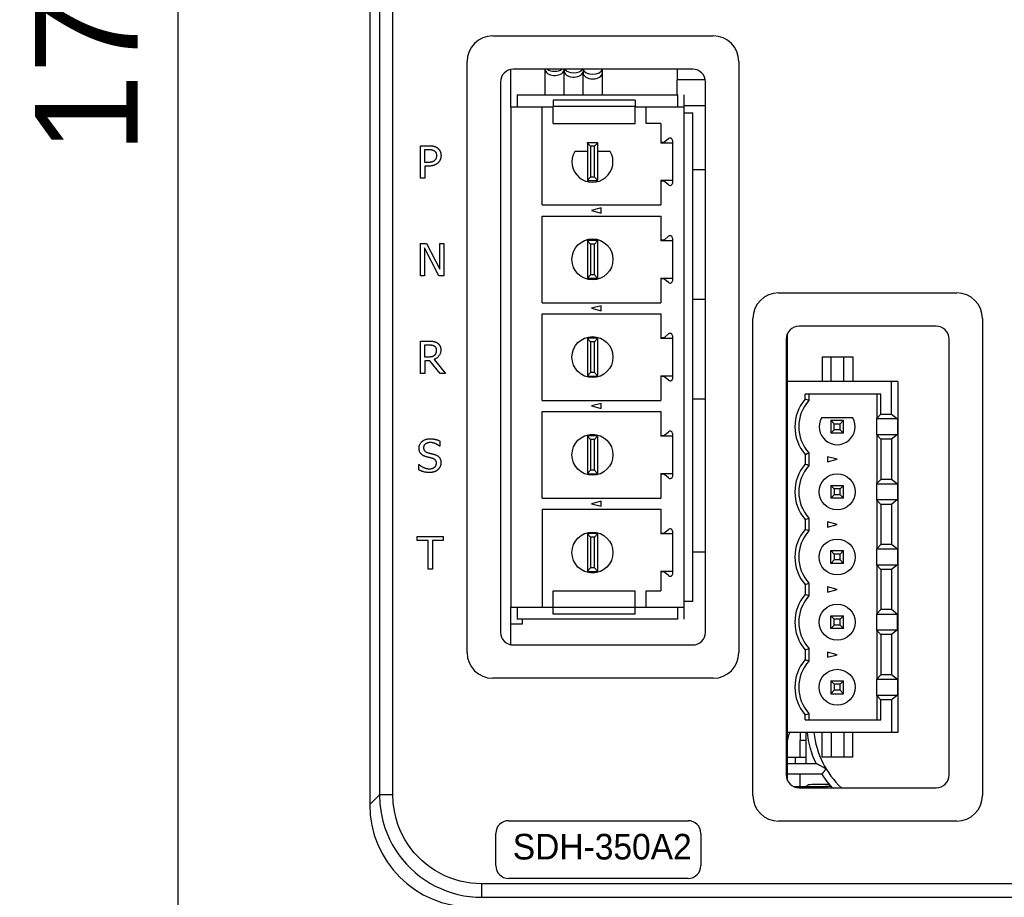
# Model space of a CAD drawing. Extents: x 12050 to 12411, y -1362 to -1020.
# Tile 2 of 36: x 12050 to 12127, y -1230 to -1161. Entities that reach past the tile are written whole.
import ezdxf

# ---------------------------------------------------------------- set-up
doc = ezdxf.new("R2010")
doc.units = 0
doc.layers.get('DEFPOINTS').update_dxf_attribs({"color": 8, "linetype": 'CONTINUOUS'})
doc.layers.add('2', color=2, linetype='CONTINUOUS')
doc.styles.add('DIMEMSIONS', font='isocp.shx', dxfattribs={"bigfont": 'chineset.shx'})
doc.styles.get("Standard").update_dxf_attribs({"font": 'ARIAL.TTF'})
doc.dimstyles.new('ISO-25', dxfattribs={"dimtxt": 8, "dimasz": 8, "dimexe": 1, "dimexo": 1, "dimgap": 3, "dimtad": 1, "dimtxsty": 'STANDARD', "dimcen": 0, "dimclrd": 256, "dimclre": 256, "dimclrt": 2, "dimazin": 3, "dimtfac": 1, "dimtmove": 0, "dimatfit": 3})

# ---------------------------------------------------------------- blocks, each defined once
blk = doc.blocks.new('*D37')
at = {"layer": '2', "color": 7}
for p, q in [((12084.709, -1070.48), (12061.747, -1070.48)), ((12062.747, -1078.48), (12062.747, -1236.98)), ((12107.02, -1244.98), (12061.747, -1244.98))]:
    blk.add_line(p, q, dxfattribs=at)
for points in [[(12061.414, -1078.48), (12064.08, -1078.48), (12062.747, -1070.48)], [(12061.414, -1236.98), (12064.08, -1236.98), (12062.747, -1244.98)]]:
    blk.add_solid(points, dxfattribs=at)
at = {"layer": 'DEFPOINTS', "color": 0}
for p in [(12085.709, -1070.48), (12062.747, -1244.98), (12108.02, -1244.98)]:
    blk.add_point(p, dxfattribs=at)
at = {"layer": '2', "color": 7, "insert": (12055.662, -1157.73), "char_height": 8, "attachment_point": 5, "rotation": 90}
blk.add_mtext('174.5', dxfattribs=at)

msp = doc.modelspace()

# ---------------------------------------------------------------- linework, layer by layer
at = {"layer": '2', "color": 7}
for p, q in [((12077.72, -1078.469), (12077.72, -1222.491)), ((12078.48, -1079.229), (12078.48, -1173.28)), ((12079.533, -1173.28), (12079.533, -1079.229)), ((12087.32, -1162.54), (12104.52, -1162.54)), ((12085.32, -1210.64), (12085.32, -1164.54)), ((12106.52, -1164.54), (12106.52, -1210.64)), ((12088.72, -1168.09), (12088.72, -1165.161)), ((12102.92, -1165.14), (12088.92, -1165.14)), ((12091.398, -1165.14), (12091.398, -1165.144)), ((12091.398, -1167.14), (12091.398, -1165.144)), ((12092.884, -1165.14), (12092.884, -1165.275)), ((12092.884, -1167.14), (12092.884, -1165.275)), ((12094.37, -1165.14), (12094.37, -1165.406)), ((12095.87, -1165.406), (12095.87, -1165.14)), ((12101.72, -1165.14), (12101.72, -1165.961)), ((12094.37, -1167.14), (12094.37, -1165.406)), ((12095.87, -1167.14), (12095.87, -1165.406)), ((12101.72, -1167.14), (12101.72, -1165.961)), ((12103.904, -1165.961), (12101.72, -1165.961)), ((12087.92, -1166.14), (12087.92, -1209.04)), ((12103.92, -1209.04), (12103.92, -1166.14)), ((12089.22, -1167.14), (12101.76, -1167.14)), ((12089.22, -1167.14), (12089.22, -1168.09)), ((12098.435, -1167.54), (12092.035, -1167.54)), ((12092.035, -1167.54), (12092.035, -1168.053)), ((12098.435, -1167.54), (12098.435, -1168.053)), ((12101.76, -1168.09), (12101.76, -1167.14)), ((12102.26, -1168.09), (12102.26, -1167.14)), ((12088.72, -1168.09), (12088.72, -1207.09)), ((12091.185, -1168.09), (12088.72, -1168.09)), ((12091.185, -1175.725), (12091.185, -1168.09)), ((12092.035, -1168.09), (12091.185, -1168.09)), ((12092.035, -1169.37), (12092.035, -1168.053)), ((12098.435, -1168.053), (12092.035, -1168.053)), ((12098.435, -1169.37), (12098.435, -1168.053)), ((12099.285, -1168.09), (12098.435, -1168.09)), ((12102.26, -1168.09), (12099.285, -1168.09)), ((12099.285, -1169.37), (12099.285, -1168.09)), ((12102.26, -1167.961), (12103.92, -1167.961)), ((12102.26, -1207.09), (12102.26, -1168.09)), ((12102.26, -1168.54), (12102.925, -1168.54)), ((12102.925, -1206.64), (12102.925, -1168.54)), ((12092.035, -1169.37), (12098.435, -1169.37)), ((12100.435, -1169.37), (12099.285, -1169.37)), ((12100.435, -1169.37), (12100.435, -1170.832)), ((12100.754, -1170.786), (12101.038, -1170.546)), ((12101.356, -1170.694), (12101.356, -1174.007)), ((12081.678, -1173.64), (12081.678, -1171.1)), ((12081.678, -1171.1), (12082.316, -1171.1)), ((12082.015, -1172.405), (12082.015, -1171.393)), ((12082.015, -1171.393), (12082.295, -1171.393)), ((12094.7, -1170.85), (12095.5, -1170.85)), ((12094.7, -1170.9), (12094.7, -1170.85)), ((12094.95, -1171.15), (12094.7, -1170.9)), ((12094.7, -1170.9), (12094.7, -1173.8)), ((12094.95, -1171.15), (12094.95, -1173.55)), ((12095.25, -1171.15), (12094.95, -1171.15)), ((12095.5, -1170.9), (12095.25, -1171.15)), ((12095.25, -1173.55), (12095.25, -1171.15)), ((12095.5, -1170.85), (12095.5, -1170.9)), ((12095.5, -1170.9), (12095.5, -1173.8)), ((12100.435, -1170.832), (12100.629, -1170.832)), ((12100.435, -1170.832), (12100.435, -1170.9)), ((12101.356, -1170.9), (12100.435, -1170.9)), ((12094.7, -1171.55), (12093.715, -1171.55)), ((12096.486, -1171.55), (12095.5, -1171.55)), ((12082.246, -1172.405), (12082.015, -1172.405)), ((12082.301, -1172.693), (12082.015, -1172.693)), ((12082.015, -1172.693), (12082.015, -1173.64)), ((12103.92, -1172.98), (12102.925, -1172.98)), ((12078.48, -1173.28), (12078.48, -1174.28)), ((12079.533, -1174.28), (12079.533, -1173.28)), ((12082.015, -1173.64), (12081.678, -1173.64)), ((12094.95, -1173.55), (12094.7, -1173.8)), ((12095.25, -1173.55), (12094.95, -1173.55)), ((12095.5, -1173.8), (12095.25, -1173.55)), ((12078.48, -1174.28), (12078.48, -1221.731)), ((12079.533, -1221.731), (12079.533, -1174.28)), ((12094.7, -1173.8), (12094.7, -1173.85)), ((12095.5, -1173.85), (12094.7, -1173.85)), ((12095.5, -1173.85), (12095.5, -1173.8)), ((12100.435, -1173.8), (12101.356, -1173.8)), ((12100.435, -1173.8), (12100.435, -1173.869)), ((12100.629, -1173.869), (12100.435, -1173.869)), ((12100.435, -1173.869), (12100.435, -1175.725)), ((12101.038, -1174.155), (12100.754, -1173.915)), ((12091.185, -1175.725), (12100.435, -1175.725)), ((12095.785, -1175.959), (12095.035, -1176.16)), ((12095.785, -1176.361), (12095.785, -1175.959)), ((12091.185, -1183.345), (12091.185, -1176.595)), ((12091.185, -1176.595), (12100.435, -1176.595)), ((12095.035, -1176.16), (12095.785, -1176.361)), ((12100.435, -1176.595), (12100.435, -1178.452)), ((12100.754, -1178.406), (12101.038, -1178.166)), ((12101.356, -1178.314), (12101.356, -1181.627)), ((12081.678, -1181.26), (12081.678, -1178.72)), ((12081.678, -1178.72), (12082.157, -1178.72)), ((12083.116, -1181.26), (12081.993, -1179.07)), ((12081.993, -1179.07), (12081.993, -1181.26)), ((12082.157, -1178.72), (12083.18, -1180.731)), ((12083.18, -1180.731), (12083.18, -1178.72)), ((12083.18, -1178.72), (12083.495, -1178.72)), ((12083.495, -1178.72), (12083.495, -1181.26)), ((12094.7, -1178.52), (12094.7, -1178.47)), ((12094.7, -1178.47), (12095.5, -1178.47)), ((12094.95, -1178.77), (12094.7, -1178.52)), ((12094.7, -1178.52), (12094.7, -1181.42)), ((12094.95, -1178.77), (12094.95, -1181.17)), ((12095.25, -1178.77), (12094.95, -1178.77)), ((12095.5, -1178.52), (12095.25, -1178.77)), ((12095.25, -1181.17), (12095.25, -1178.77)), ((12095.5, -1178.47), (12095.5, -1178.52)), ((12095.5, -1178.52), (12095.5, -1181.42)), ((12100.435, -1178.452), (12100.629, -1178.452)), ((12100.435, -1178.452), (12100.435, -1178.52)), ((12101.356, -1178.52), (12100.435, -1178.52)), ((12081.993, -1181.26), (12081.678, -1181.26)), ((12083.495, -1181.26), (12083.116, -1181.26)), ((12094.95, -1181.17), (12094.7, -1181.42)), ((12094.7, -1181.42), (12094.7, -1181.47)), ((12095.25, -1181.17), (12094.95, -1181.17)), ((12095.5, -1181.42), (12095.25, -1181.17)), ((12095.5, -1181.47), (12095.5, -1181.42)), ((12100.435, -1181.42), (12100.435, -1181.489)), ((12100.435, -1181.42), (12101.356, -1181.42)), ((12095.5, -1181.47), (12094.7, -1181.47)), ((12100.435, -1181.489), (12100.435, -1183.345)), ((12100.629, -1181.489), (12100.435, -1181.489)), ((12101.038, -1181.775), (12100.754, -1181.535)), ((12109.62, -1182.58), (12123.52, -1182.58)), ((12091.185, -1183.345), (12100.435, -1183.345)), ((12095.785, -1183.579), (12095.035, -1183.78)), ((12095.785, -1183.981), (12095.785, -1183.579)), ((12102.925, -1183.08), (12103.92, -1183.08)), ((12091.185, -1190.965), (12091.185, -1184.215)), ((12091.185, -1184.215), (12100.435, -1184.215)), ((12095.035, -1183.78), (12095.785, -1183.981)), ((12100.435, -1184.215), (12100.435, -1186.072)), ((12107.62, -1221.78), (12107.62, -1184.58)), ((12121.92, -1185.18), (12111.22, -1185.18)), ((12125.52, -1184.58), (12125.52, -1221.78)), ((12100.754, -1186.026), (12101.038, -1185.786)), ((12101.356, -1185.934), (12101.356, -1189.247)), ((12110.32, -1189.48), (12110.32, -1185.744)), ((12081.678, -1188.88), (12081.678, -1186.34)), ((12081.678, -1186.34), (12082.332, -1186.34)), ((12082.015, -1187.588), (12082.015, -1186.633)), ((12082.015, -1186.633), (12082.351, -1186.633)), ((12094.7, -1186.14), (12094.7, -1186.09)), ((12094.7, -1186.09), (12095.5, -1186.09)), ((12094.95, -1186.39), (12094.7, -1186.14)), ((12094.7, -1186.14), (12094.7, -1189.04)), ((12094.95, -1186.39), (12094.95, -1188.79)), ((12095.25, -1186.39), (12094.95, -1186.39)), ((12095.5, -1186.14), (12095.25, -1186.39)), ((12095.25, -1188.79), (12095.25, -1186.39)), ((12095.5, -1186.09), (12095.5, -1186.14)), ((12095.5, -1186.14), (12095.5, -1189.04)), ((12100.435, -1186.072), (12100.435, -1186.14)), ((12100.435, -1186.072), (12100.629, -1186.072)), ((12101.356, -1186.14), (12100.435, -1186.14)), ((12110.22, -1186.18), (12110.22, -1220.18)), ((12122.92, -1220.18), (12122.92, -1186.18)), ((12082.312, -1187.588), (12082.015, -1187.588)), ((12113.02, -1187.57), (12113.02, -1189.48)), ((12113.02, -1187.57), (12113.72, -1187.57)), ((12113.72, -1187.57), (12114.72, -1187.57)), ((12113.72, -1189.48), (12113.72, -1187.57)), ((12114.72, -1189.48), (12114.72, -1187.57)), ((12114.72, -1187.57), (12115.42, -1187.57)), ((12115.42, -1187.57), (12115.42, -1189.48)), ((12082.402, -1187.87), (12082.015, -1187.87)), ((12082.015, -1187.87), (12082.015, -1188.88)), ((12083.205, -1188.88), (12082.402, -1187.87)), ((12082.74, -1187.775), (12083.643, -1188.88)), ((12082.015, -1188.88), (12081.678, -1188.88)), ((12083.643, -1188.88), (12083.205, -1188.88)), ((12094.95, -1188.79), (12094.7, -1189.04)), ((12094.7, -1189.04), (12094.7, -1189.09)), ((12095.5, -1189.09), (12094.7, -1189.09)), ((12095.25, -1188.79), (12094.95, -1188.79)), ((12095.5, -1189.04), (12095.25, -1188.79)), ((12095.5, -1189.09), (12095.5, -1189.04)), ((12100.435, -1189.04), (12101.356, -1189.04)), ((12100.435, -1189.04), (12100.435, -1189.109)), ((12100.629, -1189.109), (12100.435, -1189.109)), ((12100.435, -1189.109), (12100.435, -1190.965)), ((12101.038, -1189.395), (12100.754, -1189.155)), ((12118.42, -1189.48), (12110.32, -1189.48)), ((12110.32, -1216.88), (12110.32, -1189.48)), ((12118.92, -1189.48), (12118.42, -1189.48)), ((12118.42, -1192.045), (12118.42, -1189.48)), ((12118.92, -1189.48), (12118.92, -1216.88)), ((12117.595, -1190.48), (12111.69, -1190.48)), ((12111.69, -1190.866), (12111.69, -1190.48)), ((12111.99, -1190.48), (12111.99, -1190.98)), ((12117.284, -1190.48), (12117.284, -1192.376)), ((12117.595, -1192.045), (12117.595, -1190.48)), ((12091.185, -1190.965), (12100.435, -1190.965)), ((12095.785, -1191.199), (12095.035, -1191.4)), ((12095.035, -1191.4), (12095.785, -1191.601)), ((12095.785, -1191.601), (12095.785, -1191.199)), ((12103.92, -1190.88), (12102.925, -1190.88)), ((12091.185, -1198.585), (12091.185, -1191.835)), ((12091.185, -1191.835), (12100.435, -1191.835)), ((12100.435, -1191.835), (12100.435, -1193.692)), ((12117.284, -1192.376), (12117.595, -1192.045)), ((12117.595, -1192.045), (12118.42, -1192.045)), ((12118.42, -1192.045), (12118.893, -1192.415)), ((12115.403, -1192.32), (12112.978, -1192.32)), ((12113.69, -1192.52), (12114.69, -1192.52)), ((12113.958, -1192.788), (12113.69, -1192.52)), ((12113.69, -1192.52), (12113.69, -1193.52)), ((12113.958, -1192.788), (12114.422, -1192.788)), ((12113.958, -1193.252), (12113.958, -1192.788)), ((12114.69, -1192.52), (12114.422, -1192.788)), ((12114.422, -1193.252), (12114.422, -1192.788)), ((12114.69, -1193.52), (12114.69, -1192.52)), ((12117.284, -1192.415), (12117.284, -1192.376)), ((12118.893, -1192.415), (12117.284, -1192.415)), ((12117.284, -1193.625), (12117.284, -1192.415)), ((12118.893, -1192.415), (12118.893, -1193.625)), ((12094.7, -1193.71), (12095.5, -1193.71)), ((12094.7, -1193.76), (12094.7, -1193.71)), ((12095.5, -1193.71), (12095.5, -1193.76)), ((12100.435, -1193.692), (12100.435, -1193.76)), ((12100.435, -1193.692), (12100.629, -1193.692)), ((12100.754, -1193.646), (12101.038, -1193.406)), ((12101.356, -1193.554), (12101.356, -1196.867)), ((12113.958, -1193.252), (12113.69, -1193.52)), ((12114.69, -1193.52), (12113.69, -1193.52)), ((12114.422, -1193.252), (12113.958, -1193.252)), ((12114.422, -1193.252), (12114.69, -1193.52)), ((12117.284, -1193.625), (12118.893, -1193.625)), ((12117.284, -1193.664), (12117.284, -1193.625)), ((12117.595, -1193.995), (12117.284, -1193.664)), ((12117.284, -1193.664), (12117.284, -1197.456)), ((12118.893, -1193.625), (12118.42, -1193.995)), ((12083.18, -1194.125), (12083.18, -1194.528)), ((12094.95, -1194.01), (12094.7, -1193.76)), ((12094.7, -1193.76), (12094.7, -1196.66)), ((12094.95, -1194.01), (12094.95, -1196.41)), ((12095.25, -1194.01), (12094.95, -1194.01)), ((12095.5, -1193.76), (12095.25, -1194.01)), ((12095.25, -1196.41), (12095.25, -1194.01)), ((12095.5, -1193.76), (12095.5, -1196.66)), ((12101.356, -1193.76), (12100.435, -1193.76)), ((12118.42, -1193.995), (12117.595, -1193.995)), ((12117.595, -1193.995), (12117.595, -1197.125)), ((12118.42, -1193.995), (12118.42, -1197.125)), ((12083.18, -1194.528), (12083.156, -1194.528)), ((12111.69, -1195.174), (12111.69, -1195.946)), ((12111.99, -1195.06), (12111.99, -1196.06)), ((12081.552, -1196.393), (12081.552, -1195.969)), ((12081.552, -1195.969), (12081.577, -1195.969)), ((12114.19, -1195.56), (12113.44, -1195.359)), ((12113.44, -1195.359), (12113.44, -1195.761)), ((12113.44, -1195.761), (12114.19, -1195.56)), ((12094.95, -1196.41), (12094.7, -1196.66)), ((12094.7, -1196.66), (12094.7, -1196.71)), ((12095.5, -1196.71), (12094.7, -1196.71)), ((12095.25, -1196.41), (12094.95, -1196.41)), ((12095.5, -1196.66), (12095.25, -1196.41)), ((12095.5, -1196.71), (12095.5, -1196.66)), ((12100.435, -1196.66), (12101.356, -1196.66)), ((12100.435, -1196.66), (12100.435, -1196.729)), ((12100.629, -1196.729), (12100.435, -1196.729)), ((12100.435, -1196.729), (12100.435, -1198.585)), ((12101.038, -1197.015), (12100.754, -1196.775)), ((12117.284, -1197.456), (12117.595, -1197.125)), ((12117.284, -1197.495), (12117.284, -1197.456)), ((12118.893, -1197.495), (12117.284, -1197.495)), ((12117.284, -1198.705), (12117.284, -1197.495)), ((12118.42, -1197.125), (12117.595, -1197.125)), ((12118.893, -1197.495), (12118.42, -1197.125)), ((12118.893, -1197.495), (12118.893, -1198.705)), ((12113.69, -1197.6), (12113.69, -1198.6)), ((12113.69, -1197.6), (12114.69, -1197.6)), ((12113.958, -1197.868), (12113.69, -1197.6)), ((12113.958, -1198.332), (12113.69, -1198.6)), ((12114.422, -1197.868), (12113.958, -1197.868)), ((12113.958, -1197.868), (12113.958, -1198.332)), ((12114.422, -1198.332), (12113.958, -1198.332)), ((12114.69, -1197.6), (12114.422, -1197.868)), ((12114.422, -1198.332), (12114.422, -1197.868)), ((12114.422, -1198.332), (12114.69, -1198.6)), ((12114.69, -1198.6), (12114.69, -1197.6)), ((12091.185, -1198.585), (12100.435, -1198.585)), ((12095.785, -1198.819), (12095.035, -1199.02)), ((12095.035, -1199.02), (12095.785, -1199.221)), ((12095.785, -1199.221), (12095.785, -1198.819)), ((12114.69, -1198.6), (12113.69, -1198.6)), ((12117.284, -1198.705), (12118.893, -1198.705)), ((12117.284, -1198.744), (12117.284, -1198.705)), ((12117.595, -1199.075), (12117.284, -1198.744)), ((12117.284, -1198.744), (12117.284, -1202.536)), ((12118.42, -1199.075), (12117.595, -1199.075)), ((12117.595, -1199.075), (12117.595, -1202.205)), ((12118.893, -1198.705), (12118.42, -1199.075)), ((12118.42, -1199.075), (12118.42, -1202.205)), ((12091.185, -1199.455), (12091.185, -1207.09)), ((12091.185, -1199.455), (12100.435, -1199.455)), ((12100.435, -1199.455), (12100.435, -1201.312)), ((12111.69, -1200.254), (12111.69, -1201.026)), ((12111.99, -1200.14), (12111.99, -1201.14)), ((12113.44, -1200.439), (12113.44, -1200.841)), ((12114.19, -1200.64), (12113.44, -1200.439)), ((12113.44, -1200.841), (12114.19, -1200.64)), ((12094.7, -1201.33), (12095.5, -1201.33)), ((12094.7, -1201.38), (12094.7, -1201.33)), ((12094.7, -1201.38), (12094.7, -1204.28)), ((12094.95, -1201.63), (12094.7, -1201.38)), ((12095.5, -1201.38), (12095.25, -1201.63)), ((12095.5, -1201.33), (12095.5, -1201.38)), ((12095.5, -1201.38), (12095.5, -1204.28)), ((12100.435, -1201.312), (12100.435, -1201.38)), ((12100.435, -1201.312), (12100.629, -1201.312)), ((12101.356, -1201.38), (12100.435, -1201.38)), ((12100.754, -1201.266), (12101.038, -1201.026)), ((12101.356, -1201.174), (12101.356, -1204.487)), ((12081.418, -1201.881), (12081.418, -1201.58)), ((12081.418, -1201.58), (12083.46, -1201.58)), ((12082.27, -1201.881), (12081.418, -1201.881)), ((12082.27, -1204.12), (12082.27, -1201.881)), ((12083.46, -1201.881), (12082.608, -1201.881)), ((12082.608, -1201.881), (12082.608, -1204.12)), ((12083.46, -1201.58), (12083.46, -1201.881)), ((12094.95, -1201.63), (12094.95, -1204.03)), ((12095.25, -1201.63), (12094.95, -1201.63)), ((12095.25, -1204.03), (12095.25, -1201.63)), ((12102.925, -1202.78), (12103.92, -1202.78)), ((12113.69, -1202.68), (12114.69, -1202.68)), ((12113.958, -1202.948), (12113.69, -1202.68)), ((12113.69, -1203.68), (12113.69, -1202.68)), ((12114.422, -1202.948), (12113.958, -1202.948)), ((12113.958, -1202.948), (12113.958, -1203.412)), ((12114.69, -1202.68), (12114.422, -1202.948)), ((12114.422, -1203.412), (12114.422, -1202.948)), ((12114.69, -1203.68), (12114.69, -1202.68)), ((12117.284, -1202.536), (12117.595, -1202.205)), ((12117.284, -1202.575), (12117.284, -1202.536)), ((12118.893, -1202.575), (12117.284, -1202.575)), ((12117.284, -1203.785), (12117.284, -1202.575)), ((12118.42, -1202.205), (12117.595, -1202.205)), ((12118.893, -1202.575), (12118.42, -1202.205)), ((12118.893, -1202.575), (12118.893, -1203.785)), ((12113.958, -1203.412), (12113.69, -1203.68)), ((12114.69, -1203.68), (12113.69, -1203.68)), ((12114.422, -1203.412), (12113.958, -1203.412)), ((12114.422, -1203.412), (12114.69, -1203.68)), ((12082.608, -1204.12), (12082.27, -1204.12)), ((12094.95, -1204.03), (12094.7, -1204.28)), ((12094.7, -1204.28), (12094.7, -1204.33)), ((12095.5, -1204.33), (12094.7, -1204.33)), ((12095.25, -1204.03), (12094.95, -1204.03)), ((12095.5, -1204.28), (12095.25, -1204.03)), ((12095.5, -1204.33), (12095.5, -1204.28)), ((12100.435, -1204.28), (12101.356, -1204.28)), ((12100.435, -1204.28), (12100.435, -1204.349)), ((12100.435, -1204.349), (12100.435, -1205.81)), ((12100.629, -1204.349), (12100.435, -1204.349)), ((12101.038, -1204.635), (12100.754, -1204.395)), ((12117.284, -1203.785), (12118.893, -1203.785)), ((12117.284, -1203.824), (12117.284, -1203.785)), ((12117.284, -1203.824), (12117.284, -1207.616)), ((12117.595, -1204.155), (12117.284, -1203.824)), ((12118.42, -1204.155), (12117.595, -1204.155)), ((12117.595, -1204.155), (12117.595, -1207.285)), ((12118.893, -1203.785), (12118.42, -1204.155)), ((12118.42, -1204.155), (12118.42, -1207.285)), ((12111.99, -1205.22), (12111.99, -1206.22)), ((12092.035, -1205.81), (12098.435, -1205.81)), ((12092.035, -1207.128), (12092.035, -1205.81)), ((12098.435, -1207.128), (12098.435, -1205.81)), ((12099.285, -1207.09), (12099.285, -1205.81)), ((12099.285, -1205.81), (12100.435, -1205.81)), ((12111.69, -1205.334), (12111.69, -1206.106)), ((12113.44, -1205.519), (12113.44, -1205.921)), ((12114.19, -1205.72), (12113.44, -1205.519)), ((12113.44, -1205.921), (12114.19, -1205.72)), ((12102.925, -1206.64), (12102.26, -1206.64)), ((12088.72, -1207.09), (12091.185, -1207.09)), ((12088.72, -1210.02), (12088.72, -1207.09)), ((12089.22, -1207.09), (12089.22, -1208.04)), ((12091.185, -1207.09), (12092.035, -1207.09)), ((12098.435, -1207.128), (12092.035, -1207.128)), ((12092.035, -1207.64), (12092.035, -1207.128)), ((12098.435, -1207.09), (12099.285, -1207.09)), ((12098.435, -1207.64), (12098.435, -1207.128)), ((12099.285, -1207.09), (12102.26, -1207.09)), ((12101.76, -1208.04), (12101.76, -1207.09)), ((12102.26, -1208.04), (12102.26, -1207.09)), ((12117.284, -1207.616), (12117.595, -1207.285)), ((12118.42, -1207.285), (12117.595, -1207.285)), ((12118.893, -1207.655), (12118.42, -1207.285)), ((12101.76, -1208.04), (12089.22, -1208.04)), ((12089.62, -1208.04), (12089.62, -1208.43)), ((12098.435, -1207.64), (12092.035, -1207.64)), ((12113.69, -1208.76), (12113.69, -1207.76)), ((12113.69, -1207.76), (12114.69, -1207.76)), ((12113.958, -1208.028), (12113.69, -1207.76)), ((12114.422, -1208.028), (12113.958, -1208.028)), ((12113.958, -1208.492), (12113.958, -1208.028)), ((12114.69, -1207.76), (12114.422, -1208.028)), ((12114.422, -1208.492), (12114.422, -1208.028)), ((12114.69, -1208.76), (12114.69, -1207.76)), ((12117.284, -1207.655), (12117.284, -1207.616)), ((12117.284, -1208.865), (12117.284, -1207.655)), ((12118.893, -1207.655), (12117.284, -1207.655)), ((12118.893, -1208.865), (12118.893, -1207.655)), ((12089.62, -1208.43), (12088.72, -1208.43)), ((12113.958, -1208.492), (12113.69, -1208.76)), ((12114.69, -1208.76), (12113.69, -1208.76)), ((12114.422, -1208.492), (12113.958, -1208.492)), ((12114.422, -1208.492), (12114.69, -1208.76)), ((12117.284, -1208.904), (12117.284, -1208.865)), ((12117.284, -1208.865), (12118.893, -1208.865)), ((12117.284, -1208.904), (12117.284, -1212.696)), ((12117.595, -1209.235), (12117.284, -1208.904)), ((12118.893, -1208.865), (12118.42, -1209.235)), ((12118.42, -1209.235), (12117.595, -1209.235)), ((12117.595, -1209.235), (12117.595, -1212.365)), ((12118.42, -1209.235), (12118.42, -1212.365)), ((12088.92, -1210.04), (12102.92, -1210.04)), ((12111.69, -1210.414), (12111.69, -1211.186)), ((12111.99, -1210.3), (12111.99, -1211.3)), ((12113.44, -1210.599), (12113.44, -1211.001)), ((12114.19, -1210.8), (12113.44, -1210.599)), ((12113.44, -1211.001), (12114.19, -1210.8)), ((12104.52, -1212.64), (12087.32, -1212.64)), ((12113.69, -1212.84), (12114.69, -1212.84)), ((12113.958, -1213.108), (12113.69, -1212.84)), ((12113.69, -1212.84), (12113.69, -1213.84)), ((12114.69, -1212.84), (12114.422, -1213.108)), ((12114.69, -1213.84), (12114.69, -1212.84)), ((12117.284, -1212.696), (12117.595, -1212.365)), ((12117.284, -1212.735), (12117.284, -1212.696)), ((12117.284, -1213.945), (12117.284, -1212.735)), ((12118.893, -1212.735), (12117.284, -1212.735)), ((12118.42, -1212.365), (12117.595, -1212.365)), ((12118.893, -1212.735), (12118.42, -1212.365)), ((12118.893, -1212.735), (12118.893, -1213.945)), ((12113.69, -1213.84), (12113.958, -1213.572)), ((12114.422, -1213.108), (12113.958, -1213.108)), ((12113.958, -1213.108), (12113.958, -1213.572)), ((12114.422, -1213.572), (12113.958, -1213.572)), ((12114.422, -1213.572), (12114.422, -1213.108)), ((12114.69, -1213.84), (12114.422, -1213.572)), ((12113.69, -1213.84), (12114.69, -1213.84)), ((12117.284, -1213.984), (12117.284, -1213.945)), ((12117.284, -1213.945), (12118.893, -1213.945)), ((12117.284, -1213.984), (12117.284, -1215.88)), ((12117.595, -1214.315), (12117.284, -1213.984)), ((12118.42, -1214.315), (12117.595, -1214.315)), ((12117.595, -1215.88), (12117.595, -1214.315)), ((12118.893, -1213.945), (12118.42, -1214.315)), ((12118.42, -1214.315), (12118.42, -1216.88)), ((12111.69, -1215.88), (12111.69, -1215.494)), ((12111.69, -1215.88), (12117.595, -1215.88)), ((12111.99, -1215.38), (12111.99, -1215.88)), ((12110.32, -1220.616), (12110.32, -1216.88)), ((12118.42, -1216.88), (12110.32, -1216.88)), ((12111.303, -1217.463), (12111.746, -1217.455)), ((12111.303, -1218.799), (12111.303, -1217.463)), ((12111.746, -1216.88), (12111.746, -1219.28)), ((12113.02, -1218.79), (12113.02, -1216.88)), ((12113.72, -1216.88), (12113.72, -1218.79)), ((12114.72, -1216.88), (12114.72, -1218.79)), ((12115.42, -1218.79), (12115.42, -1216.88)), ((12118.92, -1216.88), (12118.42, -1216.88)), ((12110.32, -1218.799), (12110.918, -1218.799)), ((12110.918, -1218.799), (12110.918, -1219.28)), ((12113.72, -1218.79), (12113.02, -1218.79)), ((12114.72, -1218.79), (12113.72, -1218.79)), ((12115.42, -1218.79), (12114.72, -1218.79)), ((12110.32, -1219.28), (12112.552, -1219.28)), ((12110.32, -1220.08), (12112.995, -1220.08)), ((12111.303, -1221.08), (12111.303, -1220.08)), ((12110.784, -1221.08), (12110.981, -1221.08)), ((12110.981, -1221.08), (12110.981, -1221.151)), ((12111.22, -1221.18), (12121.92, -1221.18)), ((12112.397, -1221.084), (12113.276, -1221.091)), ((12077.72, -1222.491), (12078.48, -1221.731)), ((12079.533, -1221.731), (12078.48, -1221.731)), ((12088.558, -1223.744), (12102.558, -1223.744)), ((12123.52, -1223.78), (12109.62, -1223.78)), ((12087.558, -1227.244), (12087.558, -1224.744)), ((12103.558, -1224.744), (12103.558, -1227.244)), ((12102.558, -1228.244), (12088.558, -1228.244)), ((12110.22, -1228.668), (12086.469, -1228.668)), ((12086.469, -1229.72), (12086.469, -1228.668)), ((12121.22, -1228.668), (12110.22, -1228.668)), ((12163.971, -1228.668), (12121.22, -1228.668)), ((12086.469, -1229.72), (12110.22, -1229.72)), ((12110.22, -1229.72), (12121.22, -1229.72)), ((12121.22, -1229.72), (12163.971, -1229.72))]:
    msp.add_line(p, q, dxfattribs=at)
at = {"layer": '2', "color": 7, "flags": 128}
for points in [[(12082.295, -1171.393), (12082.321, -1171.393), (12082.347, -1171.393), (12082.371, -1171.394), (12082.395, -1171.395), (12082.418, -1171.396), (12082.441, -1171.398), (12082.463, -1171.4), (12082.484, -1171.402), (12082.504, -1171.405), (12082.524, -1171.408), (12082.542, -1171.411), (12082.561, -1171.414), (12082.578, -1171.418), (12082.596, -1171.422), (12082.613, -1171.427), (12082.629, -1171.432), (12082.645, -1171.438), (12082.661, -1171.444), (12082.676, -1171.45), (12082.691, -1171.457), (12082.706, -1171.465), (12082.72, -1171.472), (12082.734, -1171.481), (12082.748, -1171.489)], [(12082.316, -1171.1), (12082.353, -1171.101), (12082.389, -1171.101), (12082.425, -1171.103), (12082.459, -1171.104), (12082.493, -1171.107), (12082.525, -1171.11), (12082.557, -1171.113), (12082.587, -1171.117), (12082.617, -1171.121), (12082.646, -1171.126), (12082.674, -1171.131), (12082.701, -1171.137), (12082.727, -1171.144), (12082.752, -1171.151), (12082.778, -1171.159), (12082.802, -1171.167), (12082.826, -1171.176), (12082.85, -1171.186), (12082.873, -1171.197), (12082.895, -1171.208), (12082.918, -1171.22), (12082.939, -1171.232), (12082.96, -1171.245), (12082.981, -1171.259)], [(12082.981, -1171.259), (12083.004, -1171.275), (12083.026, -1171.293), (12083.048, -1171.31), (12083.068, -1171.329), (12083.088, -1171.349), (12083.107, -1171.369), (12083.125, -1171.39), (12083.142, -1171.411), (12083.159, -1171.433), (12083.174, -1171.456), (12083.189, -1171.48), (12083.203, -1171.505), (12083.216, -1171.53), (12083.227, -1171.556), (12083.238, -1171.583), (12083.247, -1171.611), (12083.256, -1171.64), (12083.263, -1171.67), (12083.269, -1171.7), (12083.274, -1171.732), (12083.278, -1171.764), (12083.281, -1171.797), (12083.283, -1171.831), (12083.283, -1171.866)], [(12082.748, -1171.489), (12082.763, -1171.5), (12082.778, -1171.511), (12082.791, -1171.522), (12082.804, -1171.534), (12082.817, -1171.547), (12082.829, -1171.56), (12082.84, -1171.573), (12082.85, -1171.587), (12082.86, -1171.602), (12082.869, -1171.617), (12082.878, -1171.632), (12082.886, -1171.648), (12082.893, -1171.664), (12082.9, -1171.681), (12082.906, -1171.698), (12082.911, -1171.716), (12082.916, -1171.735), (12082.92, -1171.753), (12082.923, -1171.773), (12082.926, -1171.792), (12082.928, -1171.813), (12082.93, -1171.833), (12082.931, -1171.855), (12082.931, -1171.876)], [(12082.931, -1171.876), (12082.931, -1171.896), (12082.93, -1171.916), (12082.929, -1171.935), (12082.927, -1171.954), (12082.925, -1171.972), (12082.923, -1171.99), (12082.92, -1172.007), (12082.916, -1172.024), (12082.912, -1172.041), (12082.908, -1172.057), (12082.903, -1172.072), (12082.897, -1172.087), (12082.891, -1172.102), (12082.885, -1172.117), (12082.878, -1172.131), (12082.87, -1172.145), (12082.862, -1172.16), (12082.853, -1172.173), (12082.843, -1172.187), (12082.833, -1172.201), (12082.823, -1172.214), (12082.811, -1172.227), (12082.799, -1172.24), (12082.787, -1172.253)], [(12083.283, -1171.866), (12083.283, -1171.893), (12083.282, -1171.92), (12083.279, -1171.947), (12083.277, -1171.974), (12083.273, -1172), (12083.268, -1172.027), (12083.263, -1172.053), (12083.257, -1172.078), (12083.25, -1172.104), (12083.242, -1172.129), (12083.234, -1172.154), (12083.224, -1172.179), (12083.214, -1172.203), (12083.204, -1172.227), (12083.192, -1172.25), (12083.18, -1172.273), (12083.168, -1172.295), (12083.154, -1172.316), (12083.14, -1172.336), (12083.126, -1172.356), (12083.11, -1172.376), (12083.095, -1172.394), (12083.078, -1172.413), (12083.061, -1172.43)], [(12082.787, -1172.253), (12082.773, -1172.267), (12082.758, -1172.28), (12082.743, -1172.293), (12082.727, -1172.305), (12082.711, -1172.316), (12082.694, -1172.326), (12082.676, -1172.336), (12082.658, -1172.344), (12082.639, -1172.353), (12082.619, -1172.36), (12082.599, -1172.367), (12082.578, -1172.372), (12082.557, -1172.378), (12082.534, -1172.382), (12082.51, -1172.387), (12082.485, -1172.391), (12082.459, -1172.394), (12082.432, -1172.397), (12082.403, -1172.4), (12082.374, -1172.402), (12082.344, -1172.403), (12082.312, -1172.404), (12082.279, -1172.405), (12082.246, -1172.405)], [(12083.061, -1172.43), (12083.039, -1172.451), (12083.016, -1172.471), (12082.992, -1172.491), (12082.968, -1172.509), (12082.943, -1172.527), (12082.918, -1172.544), (12082.891, -1172.56), (12082.865, -1172.575), (12082.837, -1172.589), (12082.809, -1172.603), (12082.78, -1172.615), (12082.751, -1172.627), (12082.721, -1172.637), (12082.689, -1172.647), (12082.656, -1172.656), (12082.622, -1172.664), (12082.586, -1172.671), (12082.55, -1172.677), (12082.511, -1172.682), (12082.472, -1172.686), (12082.431, -1172.689), (12082.389, -1172.692), (12082.346, -1172.693), (12082.301, -1172.693)], [(12082.332, -1186.34), (12082.368, -1186.34), (12082.403, -1186.341), (12082.437, -1186.342), (12082.47, -1186.343), (12082.502, -1186.344), (12082.533, -1186.346), (12082.563, -1186.348), (12082.592, -1186.351), (12082.62, -1186.354), (12082.647, -1186.357), (12082.673, -1186.36), (12082.698, -1186.364), (12082.722, -1186.368), (12082.746, -1186.374), (12082.77, -1186.38), (12082.794, -1186.387), (12082.818, -1186.395), (12082.841, -1186.403), (12082.865, -1186.413), (12082.888, -1186.423), (12082.911, -1186.435), (12082.934, -1186.447), (12082.956, -1186.46), (12082.979, -1186.474)], [(12082.351, -1186.633), (12082.374, -1186.633), (12082.396, -1186.633), (12082.418, -1186.634), (12082.439, -1186.635), (12082.46, -1186.636), (12082.48, -1186.637), (12082.499, -1186.639), (12082.518, -1186.641), (12082.536, -1186.644), (12082.553, -1186.646), (12082.57, -1186.649), (12082.586, -1186.652), (12082.602, -1186.656), (12082.618, -1186.659), (12082.633, -1186.664), (12082.648, -1186.668), (12082.662, -1186.673), (12082.676, -1186.679), (12082.69, -1186.684), (12082.703, -1186.691), (12082.717, -1186.697), (12082.729, -1186.704), (12082.742, -1186.711), (12082.754, -1186.719)], [(12082.754, -1186.719), (12082.768, -1186.729), (12082.78, -1186.738), (12082.793, -1186.749), (12082.804, -1186.759), (12082.815, -1186.771), (12082.826, -1186.782), (12082.835, -1186.794), (12082.845, -1186.806), (12082.853, -1186.819), (12082.861, -1186.832), (12082.869, -1186.846), (12082.876, -1186.86), (12082.882, -1186.874), (12082.888, -1186.889), (12082.893, -1186.904), (12082.897, -1186.92), (12082.901, -1186.936), (12082.905, -1186.952), (12082.908, -1186.968), (12082.91, -1186.985), (12082.912, -1187.003), (12082.914, -1187.02), (12082.914, -1187.038), (12082.915, -1187.057)], [(12082.979, -1186.474), (12083, -1186.489), (12083.022, -1186.504), (12083.042, -1186.52), (12083.061, -1186.537), (12083.08, -1186.555), (12083.098, -1186.573), (12083.115, -1186.591), (12083.132, -1186.611), (12083.147, -1186.631), (12083.162, -1186.652), (12083.176, -1186.673), (12083.189, -1186.695), (12083.202, -1186.718), (12083.213, -1186.742), (12083.223, -1186.767), (12083.232, -1186.792), (12083.24, -1186.819), (12083.247, -1186.846), (12083.253, -1186.875), (12083.258, -1186.904), (12083.262, -1186.934), (12083.265, -1186.965), (12083.266, -1186.997), (12083.267, -1187.03)], [(12082.771, -1187.456), (12082.757, -1187.469), (12082.743, -1187.481), (12082.728, -1187.493), (12082.713, -1187.503), (12082.697, -1187.513), (12082.681, -1187.523), (12082.665, -1187.531), (12082.648, -1187.539), (12082.63, -1187.546), (12082.612, -1187.552), (12082.593, -1187.557), (12082.574, -1187.562), (12082.554, -1187.566), (12082.534, -1187.57), (12082.514, -1187.573), (12082.493, -1187.576), (12082.472, -1187.579), (12082.45, -1187.581), (12082.428, -1187.583), (12082.406, -1187.585), (12082.383, -1187.586), (12082.359, -1187.587), (12082.336, -1187.587), (12082.312, -1187.588)], [(12083.267, -1187.03), (12083.266, -1187.076), (12083.263, -1187.12), (12083.258, -1187.163), (12083.251, -1187.205), (12083.242, -1187.246), (12083.231, -1187.285), (12083.218, -1187.324), (12083.204, -1187.361), (12083.187, -1187.396), (12083.168, -1187.431), (12083.147, -1187.464), (12083.125, -1187.496), (12083.1, -1187.527), (12083.074, -1187.556), (12083.047, -1187.584), (12083.019, -1187.611), (12082.989, -1187.636), (12082.957, -1187.66), (12082.925, -1187.683), (12082.89, -1187.704), (12082.855, -1187.724), (12082.818, -1187.742), (12082.78, -1187.759), (12082.74, -1187.775)], [(12082.915, -1187.057), (12082.914, -1187.078), (12082.914, -1187.1), (12082.913, -1187.12), (12082.911, -1187.141), (12082.909, -1187.161), (12082.906, -1187.18), (12082.903, -1187.199), (12082.899, -1187.218), (12082.895, -1187.236), (12082.89, -1187.253), (12082.885, -1187.27), (12082.88, -1187.287), (12082.874, -1187.303), (12082.867, -1187.319), (12082.86, -1187.335), (12082.852, -1187.35), (12082.844, -1187.364), (12082.835, -1187.379), (12082.826, -1187.393), (12082.816, -1187.406), (12082.805, -1187.419), (12082.794, -1187.432), (12082.783, -1187.444), (12082.771, -1187.456)], [(12081.571, -1194.687), (12081.572, -1194.636), (12081.577, -1194.587), (12081.586, -1194.539), (12081.597, -1194.492), (12081.612, -1194.447), (12081.631, -1194.403), (12081.653, -1194.361), (12081.678, -1194.32), (12081.706, -1194.28), (12081.738, -1194.242), (12081.773, -1194.205), (12081.811, -1194.169), (12081.852, -1194.136), (12081.895, -1194.105), (12081.94, -1194.078), (12081.987, -1194.053), (12082.035, -1194.031), (12082.085, -1194.013), (12082.137, -1193.997), (12082.191, -1193.984), (12082.247, -1193.973), (12082.304, -1193.966), (12082.364, -1193.962), (12082.425, -1193.96)], [(12082.447, -1194.253), (12082.409, -1194.253), (12082.372, -1194.256), (12082.336, -1194.259), (12082.301, -1194.265), (12082.267, -1194.272), (12082.235, -1194.28), (12082.204, -1194.29), (12082.174, -1194.302), (12082.146, -1194.315), (12082.119, -1194.329), (12082.092, -1194.345), (12082.068, -1194.363), (12082.045, -1194.382), (12082.023, -1194.401), (12082.004, -1194.422), (12081.987, -1194.444), (12081.972, -1194.466), (12081.959, -1194.49), (12081.948, -1194.515), (12081.939, -1194.54), (12081.932, -1194.567), (12081.927, -1194.594), (12081.924, -1194.623), (12081.923, -1194.652)], [(12082.425, -1193.96), (12082.46, -1193.961), (12082.495, -1193.961), (12082.53, -1193.963), (12082.565, -1193.965), (12082.599, -1193.968), (12082.633, -1193.971), (12082.666, -1193.975), (12082.699, -1193.979), (12082.732, -1193.984), (12082.764, -1193.99), (12082.797, -1193.996), (12082.828, -1194.003), (12082.86, -1194.01), (12082.891, -1194.018), (12082.921, -1194.026), (12082.952, -1194.035), (12082.981, -1194.044), (12083.011, -1194.054), (12083.04, -1194.065), (12083.069, -1194.076), (12083.097, -1194.087), (12083.125, -1194.099), (12083.153, -1194.112), (12083.18, -1194.125)], [(12083.156, -1194.528), (12083.135, -1194.51), (12083.113, -1194.492), (12083.091, -1194.475), (12083.067, -1194.458), (12083.043, -1194.441), (12083.017, -1194.424), (12082.991, -1194.409), (12082.963, -1194.393), (12082.935, -1194.378), (12082.906, -1194.363), (12082.876, -1194.349), (12082.845, -1194.335), (12082.813, -1194.322), (12082.781, -1194.31), (12082.749, -1194.299), (12082.716, -1194.289), (12082.684, -1194.281), (12082.651, -1194.273), (12082.617, -1194.267), (12082.584, -1194.262), (12082.55, -1194.258), (12082.516, -1194.255), (12082.482, -1194.253), (12082.447, -1194.253)], [(12081.735, -1195.146), (12081.722, -1195.132), (12081.71, -1195.117), (12081.698, -1195.102), (12081.687, -1195.086), (12081.676, -1195.071), (12081.666, -1195.054), (12081.656, -1195.038), (12081.647, -1195.021), (12081.638, -1195.003), (12081.629, -1194.985), (12081.621, -1194.967), (12081.614, -1194.948), (12081.607, -1194.929), (12081.601, -1194.91), (12081.595, -1194.89), (12081.59, -1194.869), (12081.585, -1194.848), (12081.581, -1194.826), (12081.578, -1194.804), (12081.575, -1194.782), (12081.573, -1194.759), (12081.572, -1194.735), (12081.571, -1194.711), (12081.571, -1194.687)], [(12082.155, -1195.37), (12082.133, -1195.364), (12082.112, -1195.358), (12082.091, -1195.352), (12082.07, -1195.345), (12082.05, -1195.338), (12082.03, -1195.331), (12082.011, -1195.323), (12081.992, -1195.316), (12081.973, -1195.308), (12081.955, -1195.3), (12081.937, -1195.291), (12081.919, -1195.283), (12081.902, -1195.274), (12081.885, -1195.264), (12081.869, -1195.255), (12081.853, -1195.244), (12081.837, -1195.234), (12081.821, -1195.222), (12081.806, -1195.211), (12081.791, -1195.199), (12081.777, -1195.186), (12081.763, -1195.173), (12081.749, -1195.16), (12081.735, -1195.146)], [(12081.923, -1194.652), (12081.923, -1194.678), (12081.925, -1194.704), (12081.928, -1194.728), (12081.932, -1194.752), (12081.937, -1194.774), (12081.944, -1194.796), (12081.952, -1194.817), (12081.961, -1194.837), (12081.971, -1194.856), (12081.982, -1194.874), (12081.994, -1194.892), (12082.008, -1194.908), (12082.023, -1194.924), (12082.039, -1194.939), (12082.055, -1194.953), (12082.073, -1194.966), (12082.092, -1194.979), (12082.112, -1194.991), (12082.133, -1195.002), (12082.155, -1195.012), (12082.178, -1195.022), (12082.203, -1195.031), (12082.228, -1195.04), (12082.254, -1195.047)], [(12082.254, -1195.047), (12082.272, -1195.052), (12082.291, -1195.057), (12082.311, -1195.062), (12082.331, -1195.067), (12082.352, -1195.073), (12082.373, -1195.078), (12082.395, -1195.084), (12082.418, -1195.089), (12082.442, -1195.095), (12082.466, -1195.101), (12082.491, -1195.107), (12082.516, -1195.113), (12082.542, -1195.119), (12082.567, -1195.125), (12082.591, -1195.131), (12082.614, -1195.137), (12082.637, -1195.143), (12082.659, -1195.148), (12082.68, -1195.154), (12082.7, -1195.16), (12082.72, -1195.165), (12082.739, -1195.17), (12082.757, -1195.176), (12082.775, -1195.181)], [(12082.775, -1195.181), (12082.817, -1195.195), (12082.858, -1195.21), (12082.897, -1195.226), (12082.933, -1195.243), (12082.968, -1195.262), (12083.001, -1195.282), (12083.032, -1195.302), (12083.061, -1195.324), (12083.088, -1195.347), (12083.113, -1195.371), (12083.136, -1195.396), (12083.158, -1195.423), (12083.177, -1195.45), (12083.195, -1195.479), (12083.211, -1195.508), (12083.225, -1195.539), (12083.238, -1195.57), (12083.249, -1195.603), (12083.258, -1195.637), (12083.266, -1195.672), (12083.271, -1195.707), (12083.276, -1195.744), (12083.278, -1195.782), (12083.279, -1195.821)], [(12081.577, -1195.969), (12081.605, -1195.995), (12081.634, -1196.019), (12081.663, -1196.043), (12081.693, -1196.066), (12081.723, -1196.087), (12081.755, -1196.108), (12081.786, -1196.128), (12081.819, -1196.147), (12081.852, -1196.165), (12081.885, -1196.181), (12081.92, -1196.197), (12081.954, -1196.212), (12081.99, -1196.226), (12082.024, -1196.239), (12082.059, -1196.25), (12082.093, -1196.26), (12082.128, -1196.269), (12082.162, -1196.277), (12082.195, -1196.284), (12082.229, -1196.289), (12082.262, -1196.293), (12082.295, -1196.296), (12082.328, -1196.298), (12082.361, -1196.299)], [(12082.614, -1195.486), (12082.595, -1195.48), (12082.576, -1195.475), (12082.557, -1195.47), (12082.538, -1195.465), (12082.52, -1195.46), (12082.502, -1195.455), (12082.484, -1195.451), (12082.466, -1195.446), (12082.449, -1195.442), (12082.432, -1195.438), (12082.416, -1195.434), (12082.399, -1195.43), (12082.382, -1195.426), (12082.365, -1195.422), (12082.347, -1195.418), (12082.329, -1195.413), (12082.309, -1195.409), (12082.289, -1195.404), (12082.269, -1195.399), (12082.247, -1195.393), (12082.225, -1195.388), (12082.203, -1195.382), (12082.179, -1195.376), (12082.155, -1195.37)], [(12082.361, -1196.299), (12082.407, -1196.298), (12082.451, -1196.295), (12082.492, -1196.291), (12082.532, -1196.286), (12082.571, -1196.278), (12082.607, -1196.27), (12082.641, -1196.259), (12082.673, -1196.247), (12082.704, -1196.233), (12082.732, -1196.218), (12082.759, -1196.201), (12082.784, -1196.182), (12082.807, -1196.162), (12082.828, -1196.141), (12082.847, -1196.119), (12082.863, -1196.096), (12082.878, -1196.072), (12082.891, -1196.047), (12082.902, -1196.021), (12082.911, -1195.994), (12082.918, -1195.966), (12082.923, -1195.936), (12082.926, -1195.906), (12082.927, -1195.875)], [(12082.927, -1195.875), (12082.927, -1195.85), (12082.925, -1195.825), (12082.922, -1195.802), (12082.919, -1195.779), (12082.914, -1195.758), (12082.908, -1195.737), (12082.901, -1195.716), (12082.894, -1195.697), (12082.885, -1195.679), (12082.875, -1195.661), (12082.864, -1195.644), (12082.852, -1195.628), (12082.839, -1195.612), (12082.824, -1195.597), (12082.809, -1195.583), (12082.792, -1195.57), (12082.774, -1195.557), (12082.755, -1195.545), (12082.734, -1195.533), (12082.713, -1195.522), (12082.69, -1195.512), (12082.666, -1195.503), (12082.641, -1195.494), (12082.614, -1195.486)], [(12083.279, -1195.821), (12083.279, -1195.846), (12083.277, -1195.871), (12083.275, -1195.896), (12083.272, -1195.921), (12083.268, -1195.945), (12083.264, -1195.97), (12083.258, -1195.994), (12083.252, -1196.019), (12083.245, -1196.043), (12083.237, -1196.067), (12083.228, -1196.091), (12083.218, -1196.115), (12083.208, -1196.139), (12083.197, -1196.162), (12083.185, -1196.185), (12083.172, -1196.207), (12083.159, -1196.228), (12083.145, -1196.249), (12083.131, -1196.269), (12083.116, -1196.288), (12083.1, -1196.307), (12083.084, -1196.326), (12083.066, -1196.343), (12083.048, -1196.36)], [(12082.386, -1196.591), (12082.34, -1196.59), (12082.296, -1196.589), (12082.253, -1196.587), (12082.211, -1196.584), (12082.17, -1196.581), (12082.13, -1196.576), (12082.092, -1196.571), (12082.055, -1196.565), (12082.018, -1196.558), (12081.983, -1196.551), (12081.949, -1196.542), (12081.916, -1196.533), (12081.884, -1196.523), (12081.853, -1196.513), (12081.821, -1196.503), (12081.79, -1196.492), (12081.759, -1196.481), (12081.729, -1196.469), (12081.698, -1196.458), (12081.668, -1196.445), (12081.639, -1196.433), (12081.61, -1196.42), (12081.581, -1196.407), (12081.552, -1196.393)], [(12083.048, -1196.36), (12083.028, -1196.379), (12083.007, -1196.396), (12082.986, -1196.413), (12082.964, -1196.429), (12082.942, -1196.444), (12082.919, -1196.459), (12082.896, -1196.473), (12082.872, -1196.486), (12082.848, -1196.498), (12082.823, -1196.51), (12082.798, -1196.521), (12082.773, -1196.531), (12082.746, -1196.541), (12082.719, -1196.549), (12082.691, -1196.557), (12082.661, -1196.564), (12082.63, -1196.571), (12082.599, -1196.576), (12082.566, -1196.581), (12082.532, -1196.584), (12082.497, -1196.587), (12082.461, -1196.589), (12082.424, -1196.59), (12082.386, -1196.591)], [(12112.543, -1219.28), (12112.3, -1218.703), (12112.105, -1218.108), (12111.961, -1217.499), (12111.868, -1216.88)], [(12110.918, -1218.799), (12111.131, -1218.799), (12111.342, -1218.799), (12111.548, -1218.799), (12111.746, -1218.799)], [(12112.552, -1219.28), (12112.561, -1219.282), (12112.574, -1219.286), (12112.591, -1219.293), (12112.61, -1219.302), (12112.631, -1219.313), (12112.655, -1219.325), (12112.68, -1219.338), (12112.708, -1219.353), (12112.738, -1219.369), (12112.77, -1219.387), (12112.804, -1219.406), (12112.841, -1219.426), (12112.879, -1219.447), (12112.918, -1219.469), (12112.957, -1219.49), (12112.997, -1219.512), (12113.037, -1219.534), (12113.077, -1219.556), (12113.117, -1219.578), (12113.158, -1219.6), (12113.199, -1219.622), (12113.24, -1219.644), (12113.281, -1219.666), (12113.322, -1219.688)], [(12113.322, -1219.688), (12113.305, -1219.712), (12113.288, -1219.736), (12113.271, -1219.76), (12113.255, -1219.783), (12113.238, -1219.807), (12113.222, -1219.83), (12113.205, -1219.852), (12113.189, -1219.874), (12113.173, -1219.896), (12113.158, -1219.916), (12113.143, -1219.936), (12113.128, -1219.955), (12113.114, -1219.973), (12113.1, -1219.991), (12113.087, -1220.006), (12113.074, -1220.021), (12113.062, -1220.034), (12113.05, -1220.046), (12113.039, -1220.056), (12113.029, -1220.064), (12113.019, -1220.071), (12113.011, -1220.076), (12113.002, -1220.079), (12112.995, -1220.08)], [(12113.829, -1221.18), (12113.38, -1220.65), (12112.982, -1220.08)], [(12110.981, -1221.08), (12111.372, -1221.08), (12111.747, -1221.081), (12112.094, -1221.083), (12112.397, -1221.084)], [(12111.812, -1221.081), (12111.834, -1221.022), (12111.871, -1220.973), (12111.917, -1220.94), (12111.953, -1220.925), (12112.004, -1220.916), (12112.083, -1220.911), (12112.208, -1220.907), (12112.384, -1220.904), (12112.612, -1220.9), (12112.889, -1220.897), (12113.211, -1220.894), (12113.574, -1220.891)], [(12078.48, -1221.731), (12078.512, -1222.431), (12078.608, -1223.145), (12078.748, -1223.783), (12078.905, -1224.304), (12079.075, -1224.756), (12079.267, -1225.187), (12079.483, -1225.607), (12079.725, -1226.013), (12079.989, -1226.404), (12080.277, -1226.779), (12080.586, -1227.136), (12080.916, -1227.475), (12081.265, -1227.793), (12081.632, -1228.09), (12082.017, -1228.365), (12082.417, -1228.616), (12082.831, -1228.844), (12083.257, -1229.046), (12083.695, -1229.223), (12084.143, -1229.374), (12084.599, -1229.498), (12085.061, -1229.595), (12085.527, -1229.664), (12085.997, -1229.706), (12086.469, -1229.72)], [(12086.469, -1228.668), (12086.042, -1228.655), (12085.617, -1228.616), (12085.195, -1228.55), (12084.778, -1228.459), (12084.367, -1228.342), (12083.964, -1228.201), (12083.571, -1228.034), (12083.188, -1227.844), (12082.818, -1227.631), (12082.462, -1227.395), (12082.121, -1227.137), (12081.796, -1226.86), (12081.489, -1226.562), (12081.201, -1226.246), (12080.933, -1225.914), (12080.687, -1225.565), (12080.462, -1225.202), (12080.26, -1224.825), (12080.081, -1224.437), (12079.924, -1224.034), (12079.781, -1223.575), (12079.652, -1223.009), (12079.562, -1222.365), (12079.533, -1221.731)]]:
    msp.add_lwpolyline(points, dxfattribs=at)
at = {"layer": '2', "color": 7}
for centre, radius in [((12095.1, -1179.97), 1.6), ((12095.1, -1187.59), 1.6), ((12095.1, -1195.21), 1.6), ((12114.19, -1198.1), 1.4), ((12095.1, -1202.83), 1.6), ((12114.19, -1203.18), 1.4), ((12114.19, -1208.26), 1.4), ((12114.19, -1213.34), 1.4)]:
    msp.add_circle(centre, radius, dxfattribs=at)
for centre, radius, start, end in [((12087.32, -1164.54), 2, 90, 180), ((12104.52, -1164.54), 2, 0, 90), ((12088.92, -1166.14), 1, 90, 180), ((12102.92, -1166.14), 1, 0, 90), ((12101.163, -1170.694), 0.193, 0, 130.18998), ((12100.629, -1170.638), 0.193, 270, 310.18998), ((12095.1, -1172.35), 1.6, 150, 30), ((12100.629, -1174.062), 0.193, 49.81002, 90), ((12101.163, -1174.007), 0.194, 229.81002, 0), ((12101.163, -1178.314), 0.193, 0, 130.18998), ((12100.629, -1178.258), 0.193, 270, 310.18998), ((12100.629, -1181.682), 0.193, 49.81002, 90), ((12101.163, -1181.627), 0.194, 229.81002, 0), ((12109.62, -1184.58), 2, 90, 180), ((12123.52, -1184.58), 2, 0, 90), ((12111.22, -1186.18), 1, 90, 180), ((12121.92, -1186.18), 1, 0, 90), ((12100.629, -1185.878), 0.193, 270, 310.18998), ((12101.163, -1185.934), 0.193, 0, 130.18998), ((12100.629, -1189.302), 0.193, 49.81002, 90), ((12101.163, -1189.247), 0.194, 229.81002, 0), ((12114.19, -1193.02), 3.3, 139.25095, 220.74905), ((12114.19, -1193.02), 3, 137.16657, 222.83343), ((12114.19, -1193.02), 1.4, 150, 30), ((12100.629, -1193.498), 0.193, 270, 310.18998), ((12101.163, -1193.554), 0.193, 0, 130.18998), ((12114.19, -1198.1), 3.3, 139.25095, 220.74905), ((12100.629, -1196.922), 0.193, 49.81002, 90), ((12114.19, -1198.1), 3, 137.16657, 222.83343), ((12101.163, -1196.867), 0.194, 229.81002, 0), ((12100.629, -1201.118), 0.193, 270, 310.18998), ((12101.163, -1201.174), 0.193, 0, 130.18998), ((12114.19, -1203.18), 3.3, 139.25095, 220.74905), ((12114.19, -1203.18), 3, 137.16657, 222.83343), ((12100.629, -1204.542), 0.193, 49.81002, 90), ((12101.163, -1204.487), 0.194, 229.81002, 0), ((12114.19, -1208.26), 3.3, 139.25095, 220.74905), ((12114.19, -1208.26), 3, 137.16657, 222.83343), ((12088.92, -1209.04), 1, 180, 270), ((12102.92, -1209.04), 1, 270, 0), ((12087.32, -1210.64), 2, 180, 270), ((12104.52, -1210.64), 2, 270, 0), ((12114.19, -1213.34), 3.3, 139.25095, 220.74905), ((12114.19, -1213.34), 3, 137.16657, 222.83343), ((12111.32, -1217.463), 1, 144.33895, 180), ((12111.22, -1220.18), 1, 180, 270), ((12121.92, -1220.18), 1, 270, 0), ((12109.62, -1221.78), 2, 180, 270), ((12123.52, -1221.78), 2, 270, 0), ((12088.558, -1224.744), 1, 90, 180), ((12102.558, -1224.744), 1, 0, 90), ((12088.558, -1227.244), 1, 180, 270), ((12102.558, -1227.244), 1, 270, 0)]:
    msp.add_arc(centre, radius, start, end, dxfattribs=at)
for centre, major_axis, ratio, start_param, end_param in [((12092.148, -1165.144), (0.75, 0), 0.64295, 3.141593, 6.090211), ((12092.148, -1164.855), (-0.75, 0), 0.580192, 0.713712, 2.427881), ((12093.634, -1165.275), (0.75, 0), 0.64295, 3.141593, 6.090211), ((12093.634, -1164.974), (-0.75, 0), 0.580192, 0.392819, 2.748774), ((12095.12, -1165.092), (0.75, 0), 0.580192, 3.252765, 6.172013), ((12095.12, -1165.406), (0.75, 0), 0.64295, 3.141593, 6.283185), ((12106.273, -1408.752), (0, 218.889), 0.258819, 6.182097, 6.187418), ((12106.307, -978.593), (0, -217.578), 0.258819, 0.09575, 0.101104), ((12106.273, -1413.832), (0, 218.889), 0.258819, 6.182097, 6.187418), ((12106.307, -983.673), (0, -217.578), 0.258819, 0.09575, 0.101104), ((12106.273, -1418.912), (0, 218.889), 0.258819, 6.182097, 6.187418), ((12106.307, -988.753), (0, -217.578), 0.258819, 0.09575, 0.101104), ((12106.273, -1423.992), (0, 218.889), 0.258819, 6.182097, 6.187418), ((12106.307, -993.833), (0, -217.578), 0.258819, 0.09575, 0.101104), ((12106.273, -1429.072), (0, 218.889), 0.258819, 6.182097, 6.187418), ((12106.307, -998.913), (0, -217.578), 0.258819, 0.09575, 0.101104), ((12111.32, -1217.463), (-0.017, 1), 0.01745, 0.947984, 1.570492), ((12119.326, -1216.088), (-7, 0), 0.999822, 0.11338, 0.814774), ((12112.395, -1221.384), (0.002, 0.3), 0.707087, 5.466073, 6.283185), ((12116.809, -1221.118), (5, 0), 0.007523, 2.230604, 2.355875), ((12113.274, -1221.391), (0.002, 0.3), 0.707087, 5.496578, 6.283185), ((12085.731, -1222.469), (-5.672, -5.672), 0.997265, 5.499157, 7.067214)]:
    msp.add_ellipse(centre, major_axis=major_axis, ratio=ratio, start_param=start_param, end_param=end_param, dxfattribs=at)

# ---------------------------------------------------------------- texts
at = {"layer": '2', "color": 7, "insert": (12088.882, -1224.772), "char_height": 2, "width": 14.07464, "attachment_point": 1, "style": 'DIMEMSIONS'}
msp.add_mtext('{\\fPMingLiU|b0|i0|c136|p18;SDH-350A2}', dxfattribs=at)

# ---------------------------------------------------------------- dimensions: what is measured, and where the dimension line sits
at = {"layer": '2', "color": 7}
dim = msp.add_linear_dim(base=(12062.747, -1244.98), p1=(12085.709, -1070.48), p2=(12108.02, -1244.98), angle=90, dimstyle='ISO-25', override={"dimclrd": 7, "dimclre": 7, "dimclrt": 7}, dxfattribs=at)
dim.commit()
dim.dimension.update_dxf_attribs({"geometry": '*D37', "text_midpoint": (12055.662, -1157.73)})

doc.saveas('drawing.dxf')
